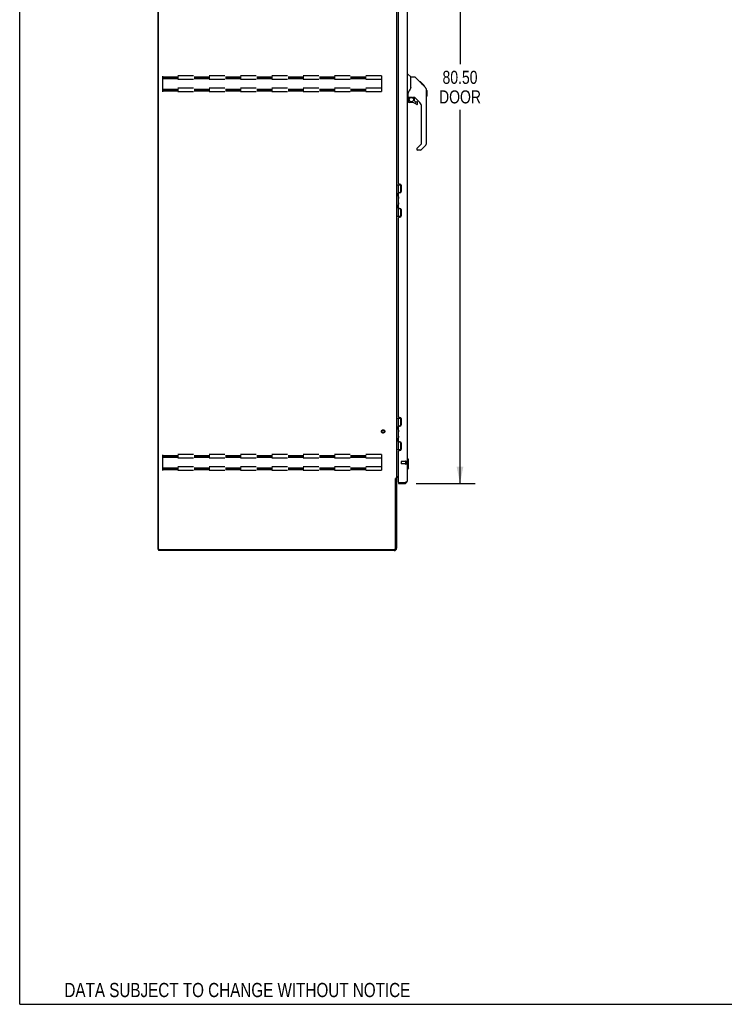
# Model space of a CAD drawing. Header units: inches. Extents: x 0 to 286, y 0 to 185.
# Tile 1 of 72: x 0 to 71, y 0 to 99. Entities that reach past the tile are written whole.
import ezdxf

# ---------------------------------------------------------------- set-up
doc = ezdxf.new("R2010")
doc.units = ezdxf.units.IN
doc.header["$LTSCALE"] = 15.75
doc.header["$MEASUREMENT"] = 0
doc.linetypes.add('HIDDEN', pattern=[0.2, 0.1, -0.1])
doc.layers.get('0').update_dxf_attribs({"linetype": 'CONTINUOUS'})
for name, color, linetype in [('02___PRT_ALL_AXES', 7, 'CONTINUOUS'), ('DEFAULT_2', 8, 'HIDDEN'), ('DIMENSIONS', 7, 'CONTINUOUS')]:
    doc.layers.add(name, color=color, linetype=linetype)
doc.styles.get("Standard").update_dxf_attribs({"font": 'txt', "width": 0.8})
doc.dimstyles.new('DIMSTYLE_1', dxfattribs={"dimtxt": 1.313904, "dimasz": 1.684492, "dimexe": 0.09, "dimexo": 0.07, "dimgap": 0.039, "dimtad": 0, "dimtih": 1, "dimtoh": 1, "dimzin": 4, "dimdsep": 46, "dimtxsty": 'Standard', "dimblk": '_FILLED', "dimblk1": '_FILLED', "dimblk2": '_FILLED', "dimcen": 0.09, "dimadec": 0, "dimazin": 0, "dimtfac": 1, "dimtofl": 0, "dimtmove": 0, "dimatfit": 3, "dimldrblk": '_FILLED', "dimfxl": 1, "dimtolj": 1, "dimtzin": 4, "dimarcsym": 0})

# ---------------------------------------------------------------- blocks, each defined once
blk = doc.blocks.new('_FILLED')
at = {"color": 0, "linetype": 'ByBlock'}
blk.add_solid([(0, 0), (-1, 0.2), (-1, -0.2)], dxfattribs=at)
blk = doc.blocks.new('*D2')
at = {"layer": 'DIMENSIONS', "color": 2, "linetype": 'Continuous'}
for p, q in [((39.908, 132.943), (45.821, 132.943)), ((44.305, 132.943), (44.305, 94.665)), ((44.305, 52.443), (44.305, 90.066)), ((39.908, 52.443), (45.821, 52.443))]:
    blk.add_line(p, q, dxfattribs=at)
at = {"layer": 'DIMENSIONS', "color": 2, "linetype": 'Continuous', "xscale": 1.6844919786, "yscale": 1.6844919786, "zscale": 1.6844919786}
for p, rotation in [((44.305, 132.943), 90), ((44.305, 52.443), 270)]:
    blk.add_blockref('_FILLED', p, dxfattribs=dict(at, rotation=rotation))
at = {"layer": 'DIMENSIONS', "color": 2, "linetype": 'Continuous', "insert": (44.305, 94.008), "char_height": 1.3139, "width": 5.25561, "attachment_point": 2, "line_spacing_factor": 0.9}
blk.add_mtext('80.50\\PDOOR', dxfattribs=at)

msp = doc.modelspace()

# ---------------------------------------------------------------- linework, layer by layer
at = {"color": 7, "linetype": 'Continuous'}
for p, q in [((0, 0), (0, 185.294)), ((38.976, 93.697), (39.038, 93.697)), ((39.363, 93.387), (39.066, 93.685)), ((39.73, 93.382), (39.369, 93.382)), ((39.369, 92.277), (39.369, 93.382)), ((40.551, 92.594), (39.786, 93.358)), ((39.369, 92.339), (39.349, 92.283)), ((40.307, 92.904), (40.241, 92.904)), ((40.315, 92.897), (40.248, 92.897)), ((40.324, 92.887), (40.258, 92.887)), ((40.331, 92.88), (40.264, 92.88)), ((40.339, 92.872), (40.272, 92.872)), ((40.359, 92.853), (40.292, 92.853)), ((40.307, 92.904), (40.634, 92.577)), ((40.381, 92.83), (40.314, 92.83)), ((40.404, 92.807), (40.338, 92.807)), ((40.428, 92.783), (40.361, 92.783)), ((40.452, 92.759), (40.385, 92.759)), ((40.476, 92.736), (40.409, 92.736)), ((40.468, 92.676), (40.424, 92.721)), ((40.498, 92.714), (40.431, 92.714)), ((40.518, 92.693), (40.451, 92.693)), ((40.535, 92.676), (40.468, 92.676)), ((40.524, 92.62), (40.468, 92.676)), ((40.548, 92.663), (40.482, 92.663)), ((40.553, 92.659), (40.486, 92.659)), ((40.555, 92.657), (40.488, 92.657)), ((40.555, 92.656), (40.488, 92.656)), ((40.556, 92.656), (40.489, 92.656)), ((40.558, 92.653), (40.491, 92.653)), ((40.563, 92.649), (40.496, 92.649)), ((40.569, 92.643), (40.502, 92.643)), ((40.582, 92.629), (40.515, 92.629)), ((40.551, 92.593), (40.524, 92.62)), ((40.597, 92.614), (40.531, 92.614)), ((40.605, 92.606), (40.538, 92.606)), ((40.612, 92.599), (40.545, 92.599)), ((40.551, 92.593), (40.829, 92.315)), ((40.624, 92.587), (40.557, 92.587)), ((40.629, 92.582), (40.562, 92.582)), ((40.633, 92.579), (40.566, 92.579)), ((40.634, 92.578), (40.567, 92.578)), ((40.634, 92.577), (40.567, 92.577)), ((40.635, 92.577), (40.568, 92.577)), ((40.719, 92.493), (40.635, 92.577)), ((40.652, 92.493), (40.719, 92.493)), ((40.72, 92.491), (40.654, 92.491)), ((40.723, 92.488), (40.656, 92.488)), ((40.72, 92.491), (40.723, 92.488)), ((39.054, 91.315), (38.976, 91.315)), ((39.094, 91.354), (39.094, 91.761)), ((39.113, 91.356), (39.409, 91.356)), ((39.151, 91.276), (39.231, 91.356)), ((39.157, 91.27), (39.154, 91.273)), ((39.161, 91.267), (39.157, 91.27)), ((39.166, 91.262), (39.161, 91.267)), ((39.681, 91.315), (39.594, 91.315)), ((39.724, 90.983), (39.724, 91.31)), ((40.259, 90.818), (39.758, 91.32)), ((40.943, 92.06), (40.943, 92.066)), ((40.944, 86.753), (40.944, 92.037)), ((40.956, 92.041), (40.956, 91.455)), ((39.094, 91.137), (39.094, 90.899)), ((39.409, 90.821), (39.172, 90.821)), ((39.727, 90.975), (39.799, 90.903)), ((39.807, 90.899), (39.96, 90.899)), ((40.039, 90.701), (40.039, 90.821)), ((40.432, 86.668), (40.432, 90.401)), ((39.974, 86.177), (40.409, 86.612)), ((40.829, 86.475), (40.377, 86.023)), ((39.96, 86.143), (39.96, 86.078)), ((40.321, 86), (40.039, 86)), ((37.922, 82.517), (38.365, 82.517)), ((37.961, 79.368), (37.961, 82.517)), ((38.099, 81.728), (38.099, 82.517)), ((38.315, 82.517), (38.315, 81.751)), ((38.035, 81.664), (38.099, 81.728)), ((38.035, 81.664), (38.035, 81.402)), ((38.035, 81.402), (38.099, 81.338)), ((38.051, 81.386), (38.051, 81.68)), ((38.099, 80.547), (38.099, 81.338)), ((38.296, 81.74), (38.235, 81.74)), ((38.035, 80.483), (38.099, 80.547)), ((38.035, 80.221), (38.035, 80.483)), ((38.051, 80.205), (38.051, 80.499)), ((37.922, 79.368), (38.365, 79.368)), ((38.035, 80.221), (38.099, 80.157)), ((38.099, 79.368), (38.099, 80.157)), ((38.235, 80.145), (38.296, 80.145)), ((38.315, 80.134), (38.315, 79.368)), ((37.922, 59.017), (38.365, 59.017)), ((37.961, 55.868), (37.961, 59.017)), ((38.099, 58.228), (38.099, 59.017)), ((38.315, 59.017), (38.315, 58.251)), ((38.035, 58.164), (38.099, 58.228)), ((38.035, 58.164), (38.035, 57.902)), ((38.035, 57.902), (38.099, 57.838)), ((38.051, 57.886), (38.051, 58.18)), ((38.099, 57.047), (38.099, 57.838)), ((38.296, 58.24), (38.235, 58.24)), ((38.035, 56.983), (38.099, 57.047)), ((38.035, 56.721), (38.035, 56.983)), ((38.035, 56.721), (38.099, 56.657)), ((38.051, 56.705), (38.051, 56.999)), ((38.099, 55.868), (38.099, 56.657)), ((38.235, 56.645), (38.296, 56.645)), ((38.315, 56.634), (38.315, 55.868)), ((37.922, 55.868), (38.365, 55.868)), ((39.015, 54.994), (38.976, 54.994)), ((39.133, 54.876), (39.015, 54.994)), ((39.015, 53.892), (39.015, 54.994)), ((39.133, 54.01), (39.133, 54.876)), ((39.015, 53.892), (38.976, 53.892)), ((39.133, 54.01), (39.015, 53.892)), ((37.818, 52.933), (37.922, 52.933)), ((38.122, 52.547), (38.142, 52.547)), ((38.122, 52.547), (38.122, 52.443)), ((38.729, 52.443), (38.729, 52.547)), ((13.974, 45.797), (13.922, 45.797)), ((13.974, 45.797), (14.022, 45.797)), ((13.974, 45.797), (13.974, 45.693)), ((0, 0), (286.364, 0))]:
    msp.add_line(p, q, dxfattribs=at)
at = {"color": 3, "linetype": 'Continuous'}
for p, q in [((13.922, 45.797), (13.922, 135.589)), ((13.974, 45.859), (13.974, 135.526)), ((37.922, 132.4), (37.922, 52.985)), ((38.976, 132.696), (38.976, 52.689)), ((38.122, 82.671), (38.122, 102.715)), ((38.184, 82.608), (38.242, 82.608)), ((38.372, 82.478), (38.372, 81.858)), ((38.122, 80.215), (38.122, 81.671)), ((38.242, 81.728), (38.184, 81.728)), ((38.184, 80.157), (38.242, 80.157)), ((38.372, 80.027), (38.372, 79.407)), ((38.122, 59.171), (38.122, 79.215)), ((38.242, 79.277), (38.184, 79.277)), ((38.184, 59.108), (38.242, 59.108)), ((38.372, 58.978), (38.372, 58.358)), ((38.122, 56.715), (38.122, 58.171)), ((38.242, 58.228), (38.184, 58.228)), ((38.184, 56.657), (38.242, 56.657)), ((38.372, 56.527), (38.372, 55.907)), ((38.122, 52.567), (38.122, 55.715)), ((38.242, 55.777), (38.184, 55.777)), ((37.818, 45.94), (37.818, 52.944)), ((37.922, 52.985), (37.847, 52.985)), ((37.922, 52.946), (37.922, 45.939)), ((37.962, 53.141), (38.122, 53.141)), ((38.122, 53.089), (38.064, 53.089)), ((38.729, 52.547), (38.761, 52.558)), ((38.122, 52.443), (38.729, 52.443)), ((38.142, 52.547), (38.729, 52.547)), ((37.675, 45.693), (13.974, 45.693)), ((14.036, 45.797), (37.675, 45.797))]:
    msp.add_line(p, q, dxfattribs=at)
at = {"color": 7, "linetype": 'Continuous'}
for points in [[(39.786, 93.358), (39.778, 93.365), (39.77, 93.371), (39.761, 93.376), (39.751, 93.379), (39.741, 93.381), (39.73, 93.382)], [(39.349, 92.283), (39.318, 92.213), (39.281, 92.143), (39.239, 92.07), (39.192, 91.996), (39.147, 91.932)], [(40.944, 92.037), (40.943, 92.066), (40.938, 92.107), (40.928, 92.148), (40.914, 92.187), (40.896, 92.225), (40.874, 92.261), (40.849, 92.294), (40.829, 92.315)], [(39.147, 91.932), (39.136, 91.916), (39.121, 91.886), (39.109, 91.855), (39.1, 91.82), (39.095, 91.785), (39.094, 91.761)], [(39.166, 91.262), (39.156, 91.252), (39.148, 91.241), (39.14, 91.23), (39.133, 91.217), (39.127, 91.205), (39.122, 91.192), (39.119, 91.178), (39.116, 91.165), (39.114, 91.151), (39.114, 91.137)], [(39.154, 91.273), (39.153, 91.275), (39.152, 91.275), (39.152, 91.276), (39.151, 91.276)], [(39.409, 91.356), (39.415, 91.356), (39.435, 91.355), (39.456, 91.352), (39.477, 91.348), (39.497, 91.344), (39.515, 91.338), (39.531, 91.333), (39.545, 91.328), (39.557, 91.324), (39.567, 91.32), (39.576, 91.317), (39.585, 91.316)], [(39.585, 91.316), (39.592, 91.315), (39.593, 91.315)]]:
    msp.add_lwpolyline(points, dxfattribs=at)
at = {"color": 3, "linetype": 'Continuous'}
for points in [[(37.831, 52.966), (37.829, 52.962), (37.828, 52.961), (37.827, 52.959), (37.826, 52.957), (37.825, 52.956), (37.824, 52.954), (37.823, 52.952), (37.822, 52.95), (37.82, 52.948), (37.819, 52.946), (37.818, 52.944)], [(37.847, 52.985), (37.845, 52.983), (37.843, 52.982), (37.842, 52.98), (37.84, 52.979), (37.839, 52.977), (37.837, 52.976), (37.836, 52.974), (37.835, 52.973), (37.834, 52.972), (37.833, 52.97), (37.833, 52.969), (37.832, 52.968), (37.831, 52.966)], [(37.942, 53.117), (37.937, 53.115), (37.934, 53.114), (37.932, 53.112), (37.93, 53.111), (37.927, 53.109), (37.925, 53.108), (37.924, 53.106), (37.923, 53.105), (37.922, 53.103), (37.922, 53.101), (37.922, 53.1)], [(37.962, 53.141), (37.962, 53.138), (37.962, 53.136), (37.961, 53.134), (37.96, 53.132), (37.96, 53.131), (37.958, 53.129), (37.957, 53.127), (37.955, 53.126), (37.953, 53.124), (37.951, 53.123), (37.949, 53.121), (37.947, 53.12), (37.944, 53.119), (37.942, 53.117)], [(38.761, 52.558), (38.777, 52.564), (38.793, 52.57), (38.808, 52.576)], [(38.808, 52.576), (38.823, 52.582), (38.838, 52.588), (38.852, 52.594), (38.866, 52.6), (38.879, 52.606), (38.892, 52.612), (38.903, 52.618), (38.914, 52.624), (38.925, 52.63), (38.934, 52.636), (38.943, 52.642), (38.95, 52.648), (38.957, 52.653), (38.962, 52.659), (38.967, 52.665), (38.971, 52.671), (38.973, 52.677), (38.975, 52.683), (38.976, 52.689)]]:
    msp.add_lwpolyline(points, dxfattribs=at)
at = {"color": 7, "linetype": 'Continuous'}
msp.add_circle((39.409, 91.116), 0.217, dxfattribs=at)
for centre, radius, start, end in [((39.038, 93.657), 0.0394, 45, 90), ((39.35, 93.373), 0.0197, 0, 45), ((39.054, 91.354), 0.0394, 270, 360), ((39.113, 91.376), 0.0197, 180, 270), ((39.291, 91.137), 0.197, 135, 180), ((39.681, 91.118), 0.197, 52.51213, 90), ((40.936, 92.041), 0.0197, 0, 68.93953), ((40.936, 91.455), 0.0197, 293.60704, 360), ((39.172, 90.899), 0.0787, 180, 270), ((39.409, 90.033), 0.787, 50.4788, 90), ((39.735, 90.983), 0.0118, 180, 225), ((39.807, 90.911), 0.0118, 225, 270), ((39.96, 90.701), 0.0787, 230.4788, 360), ((39.96, 90.821), 0.0787, 0, 90), ((39.842, 90.401), 0.591, 0, 45), ((40.354, 86.668), 0.0787, 315, 360), ((40.55, 86.753), 0.394, 315, 360), ((40.007, 86.143), 0.0472, 135, 180), ((40.039, 86.078), 0.0787, 180, 270), ((40.321, 86.078), 0.0787, 270, 315), ((38.036, 81.636), 0.116, 33.73858, 57.15809), ((38.036, 81.43), 0.116, 302.84191, 317.60993), ((38.571, 81.163), 0.472, 162.1337, 180), ((38.571, 80.722), 0.472, 180, 197.86631), ((38.036, 80.455), 0.116, 42.39007, 57.15809), ((38.036, 80.249), 0.116, 302.84191, 326.26224), ((38.036, 58.136), 0.116, 33.73858, 57.15809), ((38.036, 57.93), 0.116, 302.84191, 317.60993), ((38.571, 57.663), 0.472, 162.1337, 180), ((38.571, 57.222), 0.472, 180, 197.86631), ((38.036, 56.955), 0.116, 42.39007, 57.15809), ((38.036, 56.749), 0.116, 302.84191, 326.26224), ((38.729, 52.689), 0.142, 270, 311.30504), ((38.722, 52.697), 0.15, 273.68021, 308.07024)]:
    msp.add_arc(centre, radius, start, end, dxfattribs=at)
at = {"color": 3, "linetype": 'Continuous'}
for centre, radius, start, end in [((38.184, 82.671), 0.0625, 180, 270), ((38.242, 82.478), 0.13, 0, 90), ((38.184, 81.666), 0.0625, 90, 175.41143), ((38.242, 81.858), 0.13, 270, 360), ((38.184, 80.22), 0.0625, 184.58857, 270), ((38.242, 80.027), 0.13, 0, 90), ((38.242, 79.407), 0.13, 270, 360), ((38.184, 79.215), 0.0625, 90, 180), ((38.184, 59.171), 0.0625, 180, 270), ((38.242, 58.978), 0.13, 0, 90), ((38.184, 58.166), 0.0625, 90, 175.41143), ((38.242, 58.358), 0.13, 270, 360), ((38.184, 56.72), 0.0625, 184.58857, 270), ((38.242, 56.527), 0.13, 0, 90), ((38.184, 55.715), 0.0625, 90, 180), ((38.242, 55.907), 0.13, 270, 360), ((38.064, 52.946), 0.142, 90, 180), ((38.142, 52.567), 0.02, 180, 270), ((38.729, 52.689), 0.246, 270, 360), ((14.036, 45.859), 0.0625, 180, 270), ((37.675, 45.94), 0.143, 270, 360), ((37.675, 45.939), 0.246, 270, 360)]:
    msp.add_arc(centre, radius, start, end, dxfattribs=at)
at = {"layer": '02___PRT_ALL_AXES', "color": 8, "linetype": 'HIDDEN'}
for p, q in [((38.829, 54.671), (38.382, 54.671)), ((38.829, 54.671), (38.829, 54.423)), ((38.829, 54.423), (38.382, 54.423))]:
    msp.add_line(p, q, dxfattribs=at)
msp.add_circle((36.568, 57.693), 0.124, dxfattribs=at)
at = {"layer": 'DEFAULT_2', "color": 8, "linetype": 'HIDDEN'}
for p, q in [((14.401, 91.88), (14.401, 93.505)), ((36.401, 93.505), (14.401, 93.505)), ((14.401, 93.401), (36.401, 93.401)), ((14.401, 93.311), (36.401, 93.311)), ((14.401, 93.234), (36.401, 93.234)), ((36.401, 93.505), (36.401, 91.88)), ((36.401, 93.13), (14.401, 93.13)), ((36.401, 92.255), (14.401, 92.255)), ((14.401, 92.151), (36.401, 92.151)), ((14.401, 92.061), (36.401, 92.061)), ((14.401, 91.984), (36.401, 91.984)), ((36.401, 91.88), (14.401, 91.88)), ((36.401, 55.38), (14.401, 55.38)), ((14.401, 53.755), (14.401, 55.38)), ((14.401, 55.276), (36.401, 55.276)), ((14.401, 55.186), (36.401, 55.186)), ((14.401, 55.109), (36.401, 55.109)), ((36.401, 55.005), (14.401, 55.005)), ((36.401, 55.38), (36.401, 53.755)), ((38.372, 54.661), (38.372, 54.433)), ((38.829, 54.689), (38.829, 54.405)), ((38.872, 54.689), (38.872, 54.405)), ((36.401, 54.13), (14.401, 54.13)), ((14.401, 54.026), (36.401, 54.026)), ((14.401, 53.936), (36.401, 53.936)), ((14.401, 53.859), (36.401, 53.859)), ((36.401, 53.755), (14.401, 53.755))]:
    msp.add_line(p, q, dxfattribs=at)
for radius in [0.164, 0.124]:
    msp.add_circle((36.568, 57.693), radius, dxfattribs=at)
for centre, radius, start, end in [((38.382, 54.661), 0.01, 90, 180), ((38.85, 54.689), 0.0215, 0, 180), ((38.382, 54.433), 0.01, 180, 270), ((38.85, 54.405), 0.0215, 180, 360)]:
    msp.add_arc(centre, radius, start, end, dxfattribs=at)

# ---------------------------------------------------------------- texts
at = {"layer": 'DIMENSIONS', "color": 2, "linetype": 'Continuous', "insert": (21.901, 2.155), "char_height": 1.43182, "width": 42.38182, "attachment_point": 2, "line_spacing_factor": 0.9}
msp.add_mtext('DATA SUBJECT TO CHANGE WITHOUT NOTICE', dxfattribs=at)

# ---------------------------------------------------------------- dimensions: what is measured, and where the dimension line sits
at = {"layer": 'DIMENSIONS', "color": 2, "linetype": 'Continuous'}
dim = msp.add_linear_dim(base=(44.305, 52.443), p1=(39.838, 132.943), p2=(39.838, 52.443), angle=270, text='<>\\PDOOR', dimstyle='DIMSTYLE_1', dxfattribs=at)
dim.commit()
dim.dimension.update_dxf_attribs({"geometry": '*D2', "text_midpoint": (44.305, 92.365), "dimtype": 160})

doc.saveas('drawing.dxf')
